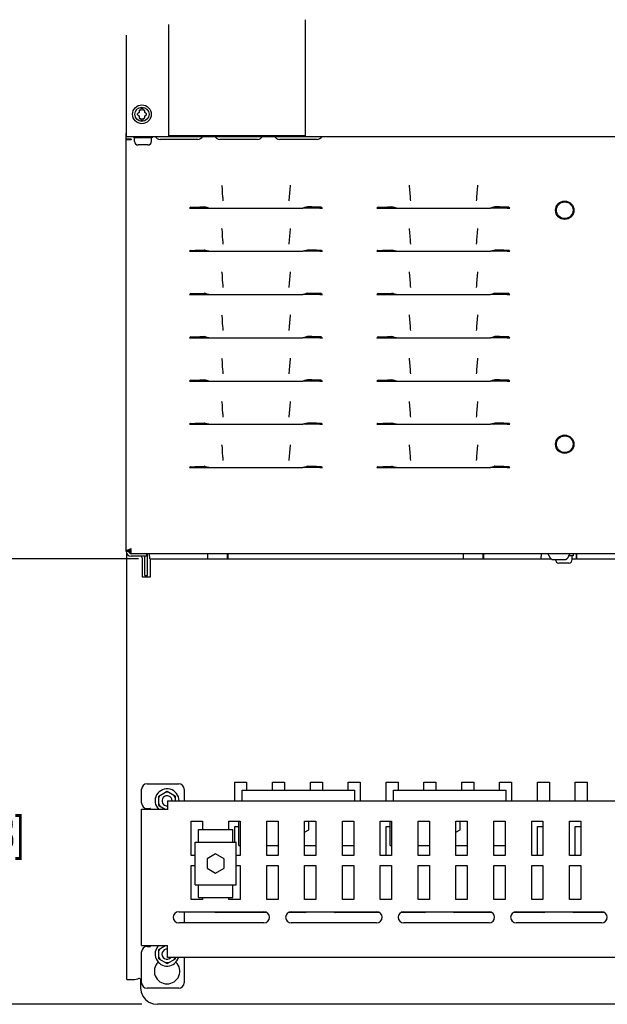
# Paper-space layout 'SUBMITTAL_E3H_2_1' of a CAD drawing. Header units: millimetres. Extents: x 0 to 841, y 0 to 594.
# Tile 3 of 45: x 117 to 177, y 74 to 175. Entities that reach past the tile are written whole.
import ezdxf

# ---------------------------------------------------------------- set-up
doc = ezdxf.new("R2010")
doc.units = ezdxf.units.MM
doc.header["$LTSCALE"] = 46.255
doc.layers.get('0').update_dxf_attribs({"linetype": 'CONTINUOUS'})
for name, color, linetype in [('002___PRT_ALL_AXES', 7, 'CONTINUOUS'), ('02___PRT_ALL_AXES', 7, 'CONTINUOUS'), ('DRAFTS', 7, 'CONTINUOUS'), ('ROUNDS', 7, 'CONTINUOUS')]:
    doc.layers.add(name, color=color, linetype=linetype)
doc.styles.get("Standard").update_dxf_attribs({"font": 'txt', "width": 0.725})
doc.dimstyles.new('DIMSTYLE_1', dxfattribs={"dimtxt": 3.5, "dimasz": 4.8, "dimexe": 3.2, "dimexo": 1.6, "dimgap": 1.75, "dimtad": 0, "dimtih": 1, "dimtoh": 1, "dimdec": 1, "dimzin": 0, "dimdsep": 46, "dimtxsty": 'STANDARD', "dimblk": 'CLOSED', "dimblk1": 'CLOSED', "dimblk2": 'CLOSED', "dimcen": 0.09, "dimadec": 0, "dimazin": 0, "dimtp": 0.4, "dimtm": 0.4, "dimtfac": 1, "dimtdec": 1, "dimtofl": 0, "dimtmove": 0, "dimatfit": 3, "dimldrblk": 'CLOSED', "dimfxl": 1, "dimtolj": 1, "dimtzin": 0, "dimarcsym": 0})

# ---------------------------------------------------------------- blocks, each defined once
blk = doc.blocks.new('_CLOSED')
at = {"color": 0, "linetype": 'BYBLOCK'}
for p, q in [((0, 0), (-1, 0.167)), ((-1, 0.167), (-1, -0.167)), ((-1, -0.167), (0, 0)), ((-1, 0), (0, 0))]:
    blk.add_line(p, q, dxfattribs=at)
blk = doc.blocks.new('*D33')
at = {"color": 2, "linetype": 'CONTINUOUS'}
for p, q in [((116.87, 119.59), (109.87, 119.59)), ((113.07, 119.59), (113.07, 100.2)), ((129.04, 119.59), (116.87, 119.59)), ((113.07, 73.81), (113.07, 87.95)), ((116.87, 73.81), (109.87, 73.81)), ((129.41, 73.81), (116.87, 73.81))]:
    blk.add_line(p, q, dxfattribs=at)
at = {"color": 2, "linetype": 'CONTINUOUS', "xscale": 4.8, "yscale": 4.8, "zscale": 4.8}
for p, rotation in [((113.07, 119.59), 90), ((113.07, 73.81), 270)]:
    blk.add_blockref('_CLOSED', p, dxfattribs=dict(at, rotation=rotation))
at = {"color": 2, "linetype": 'CONTINUOUS', "insert": (113.07, 98.45), "char_height": 3.5, "width": 15.225, "attachment_point": 2, "line_spacing_factor": 0.9}
blk.add_mtext('262\\P[10.3]', dxfattribs=at)

psp = doc.layouts.new('SUBMITTAL_E3H_2_1')

# ---------------------------------------------------------------- linework, layer by layer
at = {"color": 7, "linetype": 'CONTINUOUS'}
for p, q in [((132.17, 163.04), (132.17, 174.5)), ((146.15, 174.99), (146.15, 163.04)), ((129.13, 165.44), (128.94, 165.33)), ((128.94, 165.22), (129.13, 165.11)), ((129.13, 165.66), (129.13, 165.44)), ((129.13, 165.11), (129.13, 164.89)), ((129.31, 165.67), (129.22, 165.71)), ((129.31, 165.84), (129.31, 165.67)), ((129.52, 165.84), (129.31, 165.84)), ((129.52, 165.67), (129.52, 165.84)), ((129.61, 165.71), (129.52, 165.67)), ((129.7, 165.44), (129.7, 165.66)), ((129.89, 165.33), (129.7, 165.44)), ((129.7, 165.11), (129.89, 165.22)), ((129.7, 164.89), (129.7, 165.11)), ((129.22, 164.83), (129.31, 164.88)), ((129.31, 164.88), (129.31, 164.71)), ((129.31, 164.71), (129.52, 164.71)), ((129.52, 164.71), (129.52, 164.88)), ((129.52, 164.88), (129.61, 164.83)), ((127.79, 120.38), (127.79, 163.08)), ((146.15, 163.04), (132.17, 163.04)), ((127.79, 162.75), (128.27, 162.75)), ((128.25, 162.66), (127.79, 162.66)), ((128.19, 162.66), (128.19, 162.75)), ((128.27, 162.66), (128.25, 162.66)), ((128.29, 162.67), (128.27, 162.66)), ((128.31, 162.68), (128.29, 162.67)), ((128.31, 162.7), (128.31, 162.68)), ((130.03, 162.12), (129.01, 162.12)), ((137.59, 157.98), (137.6, 157.93)), ((137.6, 157.93), (137.63, 157.55)), ((144.61, 157.93), (144.58, 157.55)), ((144.61, 157.98), (144.61, 157.93)), ((156.84, 157.98), (156.85, 157.93)), ((156.85, 157.93), (156.88, 157.55)), ((163.86, 157.93), (163.83, 157.55)), ((163.86, 157.98), (163.86, 157.93)), ((137.63, 157.55), (137.66, 157.17)), ((137.66, 157.17), (137.69, 156.79)), ((144.55, 157.17), (144.52, 156.79)), ((144.58, 157.55), (144.55, 157.17)), ((156.88, 157.55), (156.91, 157.17)), ((156.91, 157.17), (156.94, 156.79)), ((163.8, 157.17), (163.77, 156.79)), ((163.83, 157.55), (163.8, 157.17)), ((137.69, 156.79), (137.7, 156.67)), ((137.7, 156.67), (137.71, 156.53)), ((137.71, 156.53), (137.73, 156.37)), ((144.5, 156.53), (144.48, 156.37)), ((144.51, 156.67), (144.5, 156.53)), ((144.52, 156.79), (144.51, 156.67)), ((156.94, 156.79), (156.95, 156.67)), ((156.95, 156.67), (156.96, 156.53)), ((156.96, 156.53), (156.98, 156.37)), ((163.75, 156.53), (163.73, 156.37)), ((163.76, 156.67), (163.75, 156.53)), ((163.77, 156.79), (163.76, 156.67)), ((134.32, 155.67), (134.28, 155.64)), ((134.28, 155.64), (134.55, 155.64)), ((134.35, 155.7), (134.32, 155.67)), ((134.39, 155.73), (134.35, 155.7)), ((134.39, 155.73), (134.89, 155.74)), ((134.55, 155.64), (134.39, 155.73)), ((134.89, 155.74), (135.36, 155.75)), ((135.36, 155.75), (135.81, 155.77)), ((135.95, 155.64), (135.81, 155.77)), ((135.94, 155.73), (135.81, 155.77)), ((136.1, 155.69), (135.94, 155.73)), ((136.28, 155.64), (136.1, 155.69)), ((136.28, 155.64), (145.93, 155.64)), ((146.11, 155.69), (145.93, 155.64)), ((146.27, 155.73), (146.11, 155.69)), ((146.26, 155.64), (146.4, 155.77)), ((146.4, 155.77), (146.27, 155.73)), ((146.85, 155.75), (146.4, 155.77)), ((147.32, 155.74), (146.85, 155.75)), ((147.82, 155.73), (147.32, 155.74)), ((147.66, 155.64), (147.82, 155.73)), ((147.66, 155.64), (147.93, 155.64)), ((147.86, 155.7), (147.82, 155.73)), ((147.89, 155.67), (147.86, 155.7)), ((147.93, 155.64), (147.89, 155.67)), ((153.57, 155.67), (153.53, 155.64)), ((153.53, 155.64), (153.8, 155.64)), ((153.6, 155.7), (153.57, 155.67)), ((153.64, 155.73), (153.6, 155.7)), ((153.64, 155.73), (154.14, 155.74)), ((153.8, 155.64), (153.64, 155.73)), ((154.14, 155.74), (154.61, 155.75)), ((154.61, 155.75), (155.06, 155.77)), ((155.2, 155.64), (155.06, 155.77)), ((155.19, 155.73), (155.06, 155.77)), ((155.35, 155.69), (155.19, 155.73)), ((155.53, 155.64), (155.35, 155.69)), ((155.53, 155.64), (165.18, 155.64)), ((165.36, 155.69), (165.18, 155.64)), ((165.52, 155.73), (165.36, 155.69)), ((165.51, 155.64), (165.65, 155.77)), ((165.65, 155.77), (165.52, 155.73)), ((166.1, 155.75), (165.65, 155.77)), ((166.57, 155.74), (166.1, 155.75)), ((167.07, 155.73), (166.57, 155.74)), ((166.91, 155.64), (167.07, 155.73)), ((166.91, 155.64), (167.18, 155.64)), ((167.11, 155.7), (167.07, 155.73)), ((167.14, 155.67), (167.11, 155.7)), ((167.18, 155.64), (167.14, 155.67)), ((137.59, 153.54), (137.6, 153.49)), ((137.6, 153.49), (137.63, 153.1)), ((137.63, 153.1), (137.66, 152.73)), ((144.58, 153.1), (144.55, 152.73)), ((144.61, 153.49), (144.58, 153.1)), ((144.61, 153.54), (144.61, 153.49)), ((156.84, 153.54), (156.85, 153.49)), ((156.85, 153.49), (156.88, 153.1)), ((156.88, 153.1), (156.91, 152.73)), ((163.83, 153.1), (163.8, 152.73)), ((163.86, 153.49), (163.83, 153.1)), ((163.86, 153.54), (163.86, 153.49)), ((137.66, 152.73), (137.69, 152.35)), ((137.69, 152.35), (137.7, 152.23)), ((137.7, 152.23), (137.71, 152.08)), ((137.71, 152.08), (137.73, 151.93)), ((144.5, 152.08), (144.48, 151.93)), ((144.51, 152.23), (144.5, 152.08)), ((144.52, 152.35), (144.51, 152.23)), ((144.55, 152.73), (144.52, 152.35)), ((156.91, 152.73), (156.94, 152.35)), ((156.94, 152.35), (156.95, 152.23)), ((156.95, 152.23), (156.96, 152.08)), ((156.96, 152.08), (156.98, 151.93)), ((163.75, 152.08), (163.73, 151.93)), ((163.76, 152.23), (163.75, 152.08)), ((163.77, 152.35), (163.76, 152.23)), ((163.8, 152.73), (163.77, 152.35)), ((134.32, 151.23), (134.28, 151.2)), ((134.28, 151.2), (134.55, 151.2)), ((134.35, 151.26), (134.32, 151.23)), ((134.39, 151.29), (134.35, 151.26)), ((134.39, 151.29), (134.89, 151.3)), ((134.55, 151.2), (134.39, 151.29)), ((134.89, 151.3), (135.36, 151.31)), ((135.36, 151.31), (135.81, 151.32)), ((135.95, 151.2), (135.81, 151.32)), ((135.94, 151.29), (135.81, 151.32)), ((136.1, 151.24), (135.94, 151.29)), ((136.28, 151.2), (136.1, 151.24)), ((136.28, 151.2), (145.93, 151.2)), ((146.11, 151.24), (145.93, 151.2)), ((146.27, 151.29), (146.11, 151.24)), ((146.26, 151.2), (146.4, 151.32)), ((146.4, 151.32), (146.27, 151.29)), ((146.85, 151.31), (146.4, 151.32)), ((147.32, 151.3), (146.85, 151.31)), ((147.82, 151.29), (147.32, 151.3)), ((147.66, 151.2), (147.82, 151.29)), ((147.66, 151.2), (147.93, 151.2)), ((147.86, 151.26), (147.82, 151.29)), ((147.89, 151.23), (147.86, 151.26)), ((147.93, 151.2), (147.89, 151.23)), ((153.57, 151.23), (153.53, 151.2)), ((153.53, 151.2), (153.8, 151.2)), ((153.6, 151.26), (153.57, 151.23)), ((153.64, 151.29), (153.6, 151.26)), ((153.64, 151.29), (154.14, 151.3)), ((153.8, 151.2), (153.64, 151.29)), ((154.14, 151.3), (154.61, 151.31)), ((154.61, 151.31), (155.06, 151.32)), ((155.2, 151.2), (155.06, 151.32)), ((155.19, 151.29), (155.06, 151.32)), ((155.35, 151.24), (155.19, 151.29)), ((155.53, 151.2), (155.35, 151.24)), ((155.53, 151.2), (165.18, 151.2)), ((165.36, 151.24), (165.18, 151.2)), ((165.52, 151.29), (165.36, 151.24)), ((165.51, 151.2), (165.65, 151.32)), ((165.65, 151.32), (165.52, 151.29)), ((166.1, 151.31), (165.65, 151.32)), ((166.57, 151.3), (166.1, 151.31)), ((167.07, 151.29), (166.57, 151.3)), ((166.91, 151.2), (167.07, 151.29)), ((166.91, 151.2), (167.18, 151.2)), ((167.11, 151.26), (167.07, 151.29)), ((167.14, 151.23), (167.11, 151.26)), ((167.18, 151.2), (167.14, 151.23)), ((137.59, 149.09), (137.6, 149.04)), ((137.6, 149.04), (137.63, 148.66)), ((144.61, 149.04), (144.58, 148.66)), ((144.61, 149.09), (144.61, 149.04)), ((156.84, 149.09), (156.85, 149.04)), ((156.85, 149.04), (156.88, 148.66)), ((163.86, 149.04), (163.83, 148.66)), ((163.86, 149.09), (163.86, 149.04)), ((137.63, 148.66), (137.66, 148.28)), ((137.66, 148.28), (137.69, 147.9)), ((137.69, 147.9), (137.7, 147.78)), ((137.7, 147.78), (137.71, 147.64)), ((144.51, 147.78), (144.5, 147.64)), ((144.52, 147.9), (144.51, 147.78)), ((144.55, 148.28), (144.52, 147.9)), ((144.58, 148.66), (144.55, 148.28)), ((156.88, 148.66), (156.91, 148.28)), ((156.91, 148.28), (156.94, 147.9)), ((156.94, 147.9), (156.95, 147.78)), ((156.95, 147.78), (156.96, 147.64)), ((163.76, 147.78), (163.75, 147.64)), ((163.77, 147.9), (163.76, 147.78)), ((163.8, 148.28), (163.77, 147.9)), ((163.83, 148.66), (163.8, 148.28)), ((134.32, 146.78), (134.28, 146.75)), ((134.28, 146.75), (134.55, 146.75)), ((134.35, 146.81), (134.32, 146.78)), ((134.39, 146.84), (134.35, 146.81)), ((134.39, 146.84), (134.89, 146.85)), ((134.55, 146.75), (134.39, 146.84)), ((134.89, 146.85), (135.36, 146.86)), ((135.36, 146.86), (135.81, 146.88)), ((135.95, 146.75), (135.81, 146.88)), ((135.94, 146.84), (135.81, 146.88)), ((136.1, 146.8), (135.94, 146.84)), ((136.28, 146.75), (136.1, 146.8)), ((136.28, 146.75), (145.93, 146.75)), ((137.71, 147.64), (137.73, 147.48)), ((144.5, 147.64), (144.48, 147.48)), ((146.11, 146.8), (145.93, 146.75)), ((146.27, 146.84), (146.11, 146.8)), ((146.26, 146.75), (146.4, 146.88)), ((146.4, 146.88), (146.27, 146.84)), ((146.85, 146.86), (146.4, 146.88)), ((147.32, 146.85), (146.85, 146.86)), ((147.82, 146.84), (147.32, 146.85)), ((147.66, 146.75), (147.82, 146.84)), ((147.66, 146.75), (147.93, 146.75)), ((147.86, 146.81), (147.82, 146.84)), ((147.89, 146.78), (147.86, 146.81)), ((147.93, 146.75), (147.89, 146.78)), ((153.57, 146.78), (153.53, 146.75)), ((153.53, 146.75), (153.8, 146.75)), ((153.6, 146.81), (153.57, 146.78)), ((153.64, 146.84), (153.6, 146.81)), ((153.64, 146.84), (154.14, 146.85)), ((153.8, 146.75), (153.64, 146.84)), ((154.14, 146.85), (154.61, 146.86)), ((154.61, 146.86), (155.06, 146.88)), ((155.2, 146.75), (155.06, 146.88)), ((155.19, 146.84), (155.06, 146.88)), ((155.35, 146.8), (155.19, 146.84)), ((155.53, 146.75), (155.35, 146.8)), ((155.53, 146.75), (165.18, 146.75)), ((156.96, 147.64), (156.98, 147.48)), ((163.75, 147.64), (163.73, 147.48)), ((165.36, 146.8), (165.18, 146.75)), ((165.52, 146.84), (165.36, 146.8)), ((165.51, 146.75), (165.65, 146.88)), ((165.65, 146.88), (165.52, 146.84)), ((166.1, 146.86), (165.65, 146.88)), ((166.57, 146.85), (166.1, 146.86)), ((167.07, 146.84), (166.57, 146.85)), ((166.91, 146.75), (167.07, 146.84)), ((166.91, 146.75), (167.18, 146.75)), ((167.11, 146.81), (167.07, 146.84)), ((167.14, 146.78), (167.11, 146.81)), ((167.18, 146.75), (167.14, 146.78)), ((137.59, 144.65), (137.6, 144.6)), ((137.6, 144.6), (137.63, 144.21)), ((137.63, 144.21), (137.66, 143.84)), ((137.66, 143.84), (137.69, 143.46)), ((144.55, 143.84), (144.52, 143.46)), ((144.58, 144.21), (144.55, 143.84)), ((144.61, 144.6), (144.58, 144.21)), ((144.61, 144.65), (144.61, 144.6)), ((156.84, 144.65), (156.85, 144.6)), ((156.85, 144.6), (156.88, 144.21)), ((156.88, 144.21), (156.91, 143.84)), ((156.91, 143.84), (156.94, 143.46)), ((163.8, 143.84), (163.77, 143.46)), ((163.83, 144.21), (163.8, 143.84)), ((163.86, 144.6), (163.83, 144.21)), ((163.86, 144.65), (163.86, 144.6)), ((137.69, 143.46), (137.7, 143.34)), ((137.7, 143.34), (137.71, 143.19)), ((137.71, 143.19), (137.73, 143.04)), ((144.5, 143.19), (144.48, 143.04)), ((144.51, 143.34), (144.5, 143.19)), ((144.52, 143.46), (144.51, 143.34)), ((156.94, 143.46), (156.95, 143.34)), ((156.95, 143.34), (156.96, 143.19)), ((156.96, 143.19), (156.98, 143.04)), ((163.75, 143.19), (163.73, 143.04)), ((163.76, 143.34), (163.75, 143.19)), ((163.77, 143.46), (163.76, 143.34)), ((134.32, 142.34), (134.28, 142.31)), ((134.28, 142.31), (134.55, 142.31)), ((134.35, 142.37), (134.32, 142.34)), ((134.39, 142.4), (134.35, 142.37)), ((134.39, 142.4), (134.89, 142.41)), ((134.55, 142.31), (134.39, 142.4)), ((134.89, 142.41), (135.36, 142.42)), ((135.36, 142.42), (135.81, 142.43)), ((135.95, 142.31), (135.81, 142.43)), ((135.94, 142.4), (135.81, 142.43)), ((136.1, 142.35), (135.94, 142.4)), ((136.28, 142.31), (136.1, 142.35)), ((136.28, 142.31), (145.93, 142.31)), ((146.11, 142.35), (145.93, 142.31)), ((146.27, 142.4), (146.11, 142.35)), ((146.26, 142.31), (146.4, 142.43)), ((146.4, 142.43), (146.27, 142.4)), ((146.85, 142.42), (146.4, 142.43)), ((147.32, 142.41), (146.85, 142.42)), ((147.82, 142.4), (147.32, 142.41)), ((147.66, 142.31), (147.82, 142.4)), ((147.66, 142.31), (147.93, 142.31)), ((147.86, 142.37), (147.82, 142.4)), ((147.89, 142.34), (147.86, 142.37)), ((147.93, 142.31), (147.89, 142.34)), ((153.57, 142.34), (153.53, 142.31)), ((153.53, 142.31), (153.8, 142.31)), ((153.6, 142.37), (153.57, 142.34)), ((153.64, 142.4), (153.6, 142.37)), ((153.64, 142.4), (154.14, 142.41)), ((153.8, 142.31), (153.64, 142.4)), ((154.14, 142.41), (154.61, 142.42)), ((154.61, 142.42), (155.06, 142.43)), ((155.2, 142.31), (155.06, 142.43)), ((155.19, 142.4), (155.06, 142.43)), ((155.35, 142.35), (155.19, 142.4)), ((155.53, 142.31), (155.35, 142.35)), ((155.53, 142.31), (165.18, 142.31)), ((165.36, 142.35), (165.18, 142.31)), ((165.52, 142.4), (165.36, 142.35)), ((165.51, 142.31), (165.65, 142.43)), ((165.65, 142.43), (165.52, 142.4)), ((166.1, 142.42), (165.65, 142.43)), ((166.57, 142.41), (166.1, 142.42)), ((167.07, 142.4), (166.57, 142.41)), ((166.91, 142.31), (167.07, 142.4)), ((166.91, 142.31), (167.18, 142.31)), ((167.11, 142.37), (167.07, 142.4)), ((167.14, 142.34), (167.11, 142.37)), ((167.18, 142.31), (167.14, 142.34)), ((137.59, 140.2), (137.6, 140.15)), ((137.6, 140.15), (137.63, 139.77)), ((137.63, 139.77), (137.66, 139.39)), ((144.58, 139.77), (144.55, 139.39)), ((144.61, 140.15), (144.58, 139.77)), ((144.61, 140.2), (144.61, 140.15)), ((156.84, 140.2), (156.85, 140.15)), ((156.85, 140.15), (156.88, 139.77)), ((156.88, 139.77), (156.91, 139.39)), ((163.83, 139.77), (163.8, 139.39)), ((163.86, 140.15), (163.83, 139.77)), ((163.86, 140.2), (163.86, 140.15)), ((137.66, 139.39), (137.69, 139.01)), ((137.69, 139.01), (137.7, 138.89)), ((137.7, 138.89), (137.71, 138.75)), ((137.71, 138.75), (137.73, 138.59)), ((144.5, 138.75), (144.48, 138.59)), ((144.51, 138.89), (144.5, 138.75)), ((144.52, 139.01), (144.51, 138.89)), ((144.55, 139.39), (144.52, 139.01)), ((156.91, 139.39), (156.94, 139.01)), ((156.94, 139.01), (156.95, 138.89)), ((156.95, 138.89), (156.96, 138.75)), ((156.96, 138.75), (156.98, 138.59)), ((163.75, 138.75), (163.73, 138.59)), ((163.76, 138.89), (163.75, 138.75)), ((163.77, 139.01), (163.76, 138.89)), ((163.8, 139.39), (163.77, 139.01)), ((134.32, 137.89), (134.28, 137.86)), ((134.28, 137.86), (134.55, 137.86)), ((134.35, 137.92), (134.32, 137.89)), ((134.39, 137.95), (134.35, 137.92)), ((134.39, 137.95), (134.89, 137.96)), ((134.55, 137.86), (134.39, 137.95)), ((134.89, 137.96), (135.36, 137.97)), ((135.36, 137.97), (135.81, 137.99)), ((135.95, 137.86), (135.81, 137.99)), ((135.94, 137.95), (135.81, 137.99)), ((136.1, 137.91), (135.94, 137.95)), ((136.28, 137.86), (136.1, 137.91)), ((136.28, 137.86), (145.93, 137.86)), ((146.11, 137.91), (145.93, 137.86)), ((146.27, 137.95), (146.11, 137.91)), ((146.26, 137.86), (146.4, 137.99)), ((146.4, 137.99), (146.27, 137.95)), ((146.85, 137.97), (146.4, 137.99)), ((147.32, 137.96), (146.85, 137.97)), ((147.82, 137.95), (147.32, 137.96)), ((147.66, 137.86), (147.82, 137.95)), ((147.66, 137.86), (147.93, 137.86)), ((147.86, 137.92), (147.82, 137.95)), ((147.89, 137.89), (147.86, 137.92)), ((147.93, 137.86), (147.89, 137.89)), ((153.57, 137.89), (153.53, 137.86)), ((153.53, 137.86), (153.8, 137.86)), ((153.6, 137.92), (153.57, 137.89)), ((153.64, 137.95), (153.6, 137.92)), ((153.64, 137.95), (154.14, 137.96)), ((153.8, 137.86), (153.64, 137.95)), ((154.14, 137.96), (154.61, 137.97)), ((154.61, 137.97), (155.06, 137.99)), ((155.2, 137.86), (155.06, 137.99)), ((155.19, 137.95), (155.06, 137.99)), ((155.35, 137.91), (155.19, 137.95)), ((155.53, 137.86), (155.35, 137.91)), ((155.53, 137.86), (165.18, 137.86)), ((165.36, 137.91), (165.18, 137.86)), ((165.52, 137.95), (165.36, 137.91)), ((165.51, 137.86), (165.65, 137.99)), ((165.65, 137.99), (165.52, 137.95)), ((166.1, 137.97), (165.65, 137.99)), ((166.57, 137.96), (166.1, 137.97)), ((167.07, 137.95), (166.57, 137.96)), ((166.91, 137.86), (167.07, 137.95)), ((166.91, 137.86), (167.18, 137.86)), ((167.11, 137.92), (167.07, 137.95)), ((167.14, 137.89), (167.11, 137.92)), ((167.18, 137.86), (167.14, 137.89)), ((137.59, 135.76), (137.6, 135.71)), ((137.6, 135.71), (137.63, 135.32)), ((144.61, 135.71), (144.58, 135.32)), ((144.61, 135.76), (144.61, 135.71)), ((156.84, 135.76), (156.85, 135.71)), ((156.85, 135.71), (156.88, 135.32)), ((163.86, 135.71), (163.83, 135.32)), ((163.86, 135.76), (163.86, 135.71)), ((137.63, 135.32), (137.66, 134.95)), ((137.66, 134.95), (137.69, 134.57)), ((137.69, 134.57), (137.7, 134.45)), ((144.52, 134.57), (144.51, 134.45)), ((144.55, 134.95), (144.52, 134.57)), ((144.58, 135.32), (144.55, 134.95)), ((156.88, 135.32), (156.91, 134.95)), ((156.91, 134.95), (156.94, 134.57)), ((156.94, 134.57), (156.95, 134.45)), ((163.77, 134.57), (163.76, 134.45)), ((163.8, 134.95), (163.77, 134.57)), ((163.83, 135.32), (163.8, 134.95)), ((137.7, 134.45), (137.71, 134.3)), ((137.71, 134.3), (137.73, 134.15)), ((144.5, 134.3), (144.48, 134.15)), ((144.51, 134.45), (144.5, 134.3)), ((156.95, 134.45), (156.96, 134.3)), ((156.96, 134.3), (156.98, 134.15)), ((163.75, 134.3), (163.73, 134.15)), ((163.76, 134.45), (163.75, 134.3)), ((134.32, 133.45), (134.28, 133.42)), ((134.28, 133.42), (134.55, 133.42)), ((134.35, 133.48), (134.32, 133.45)), ((134.39, 133.51), (134.35, 133.48)), ((134.39, 133.51), (134.89, 133.52)), ((134.55, 133.42), (134.39, 133.51)), ((134.89, 133.52), (135.36, 133.53)), ((135.36, 133.53), (135.81, 133.54)), ((135.95, 133.42), (135.81, 133.54)), ((135.94, 133.51), (135.81, 133.54)), ((136.1, 133.46), (135.94, 133.51)), ((136.28, 133.42), (136.1, 133.46)), ((136.28, 133.42), (145.93, 133.42)), ((146.11, 133.46), (145.93, 133.42)), ((146.27, 133.51), (146.11, 133.46)), ((146.26, 133.42), (146.4, 133.54)), ((146.4, 133.54), (146.27, 133.51)), ((146.85, 133.53), (146.4, 133.54)), ((147.32, 133.52), (146.85, 133.53)), ((147.82, 133.51), (147.32, 133.52)), ((147.66, 133.42), (147.82, 133.51)), ((147.66, 133.42), (147.93, 133.42)), ((147.86, 133.48), (147.82, 133.51)), ((147.89, 133.45), (147.86, 133.48)), ((147.93, 133.42), (147.89, 133.45)), ((153.57, 133.45), (153.53, 133.42)), ((153.53, 133.42), (153.8, 133.42)), ((153.6, 133.48), (153.57, 133.45)), ((153.64, 133.51), (153.6, 133.48)), ((153.64, 133.51), (154.14, 133.52)), ((153.8, 133.42), (153.64, 133.51)), ((154.14, 133.52), (154.61, 133.53)), ((154.61, 133.53), (155.06, 133.54)), ((155.2, 133.42), (155.06, 133.54)), ((155.19, 133.51), (155.06, 133.54)), ((155.35, 133.46), (155.19, 133.51)), ((155.53, 133.42), (155.35, 133.46)), ((155.53, 133.42), (165.18, 133.42)), ((165.36, 133.46), (165.18, 133.42)), ((165.52, 133.51), (165.36, 133.46)), ((165.51, 133.42), (165.65, 133.54)), ((165.65, 133.54), (165.52, 133.51)), ((166.1, 133.53), (165.65, 133.54)), ((166.57, 133.52), (166.1, 133.53)), ((167.07, 133.51), (166.57, 133.52)), ((166.91, 133.42), (167.07, 133.51)), ((166.91, 133.42), (167.18, 133.42)), ((167.11, 133.48), (167.07, 133.51)), ((167.14, 133.45), (167.11, 133.48)), ((167.18, 133.42), (167.14, 133.45)), ((137.59, 131.31), (137.6, 131.26)), ((137.6, 131.26), (137.63, 130.88)), ((137.63, 130.88), (137.66, 130.5)), ((144.58, 130.88), (144.55, 130.5)), ((144.61, 131.26), (144.58, 130.88)), ((144.61, 131.31), (144.61, 131.26)), ((156.84, 131.31), (156.85, 131.26)), ((156.85, 131.26), (156.88, 130.88)), ((156.88, 130.88), (156.91, 130.5)), ((163.83, 130.88), (163.8, 130.5)), ((163.86, 131.26), (163.83, 130.88)), ((163.86, 131.31), (163.86, 131.26)), ((137.66, 130.5), (137.69, 130.12)), ((137.69, 130.12), (137.7, 130)), ((137.7, 130), (137.71, 129.86)), ((137.71, 129.86), (137.73, 129.7)), ((144.5, 129.86), (144.48, 129.7)), ((144.51, 130), (144.5, 129.86)), ((144.52, 130.12), (144.51, 130)), ((144.55, 130.5), (144.52, 130.12)), ((156.91, 130.5), (156.94, 130.12)), ((156.94, 130.12), (156.95, 130)), ((156.95, 130), (156.96, 129.86)), ((156.96, 129.86), (156.98, 129.7)), ((163.75, 129.86), (163.73, 129.7)), ((163.76, 130), (163.75, 129.86)), ((163.77, 130.12), (163.76, 130)), ((163.8, 130.5), (163.77, 130.12)), ((134.32, 129), (134.28, 128.97)), ((134.28, 128.97), (134.55, 128.97)), ((134.35, 129.03), (134.32, 129)), ((134.39, 129.06), (134.35, 129.03)), ((134.39, 129.06), (134.89, 129.07)), ((134.55, 128.97), (134.39, 129.06)), ((134.89, 129.07), (135.36, 129.08)), ((135.36, 129.08), (135.81, 129.1)), ((135.95, 128.97), (135.81, 129.1)), ((135.94, 129.06), (135.81, 129.1)), ((136.1, 129.02), (135.94, 129.06)), ((136.28, 128.97), (136.1, 129.02)), ((136.28, 128.97), (145.93, 128.97)), ((146.11, 129.02), (145.93, 128.97)), ((146.27, 129.06), (146.11, 129.02)), ((146.26, 128.97), (146.4, 129.1)), ((146.4, 129.1), (146.27, 129.06)), ((146.85, 129.08), (146.4, 129.1)), ((147.32, 129.07), (146.85, 129.08)), ((147.82, 129.06), (147.32, 129.07)), ((147.66, 128.97), (147.82, 129.06)), ((147.66, 128.97), (147.93, 128.97)), ((147.86, 129.03), (147.82, 129.06)), ((147.89, 129), (147.86, 129.03)), ((147.93, 128.97), (147.89, 129)), ((153.57, 129), (153.53, 128.97)), ((153.53, 128.97), (153.8, 128.97)), ((153.6, 129.03), (153.57, 129)), ((153.64, 129.06), (153.6, 129.03)), ((153.64, 129.06), (154.14, 129.07)), ((153.8, 128.97), (153.64, 129.06)), ((154.14, 129.07), (154.61, 129.08)), ((154.61, 129.08), (155.06, 129.1)), ((155.2, 128.97), (155.06, 129.1)), ((155.19, 129.06), (155.06, 129.1)), ((155.35, 129.02), (155.19, 129.06)), ((155.53, 128.97), (155.35, 129.02)), ((155.53, 128.97), (165.18, 128.97)), ((165.36, 129.02), (165.18, 128.97)), ((165.52, 129.06), (165.36, 129.02)), ((165.51, 128.97), (165.65, 129.1)), ((165.65, 129.1), (165.52, 129.06)), ((166.1, 129.08), (165.65, 129.1)), ((166.57, 129.07), (166.1, 129.08)), ((167.07, 129.06), (166.57, 129.07)), ((166.91, 128.97), (167.07, 129.06)), ((166.91, 128.97), (167.18, 128.97)), ((167.11, 129.03), (167.07, 129.06)), ((167.14, 129), (167.11, 129.03)), ((167.18, 128.97), (167.14, 129)), ((127.79, 120.38), (127.86, 120.47)), ((127.86, 120.47), (128.05, 120.55)), ((128.05, 120.55), (128.31, 120.64)), ((128.08, 120.45), (128.31, 120.45)), ((128.31, 120.12), (128.31, 120.64)), ((127.79, 120.38), (128.05, 120.38)), ((127.86, 76.35), (127.86, 120.1)), ((216.13, 120.12), (128.31, 120.12)), ((129.71, 117.89), (129.71, 119.85)), ((129.99, 119.88), (129.89, 119.88)), ((171.46, 119.57), (169.08, 119.57)), ((171.2, 119.89), (171.2, 119.92)), ((172.73, 119.5), (171.71, 119.5)), ((173.24, 119.89), (173.24, 119.92)), ((173.98, 119.57), (173.58, 119.57)), ((173.23, 119.16), (172.22, 119.16)), ((130.25, 117.69), (129.46, 117.69)), ((129.71, 117.89), (129.99, 117.89)), ((138.93, 94.72), (138.93, 96.65)), ((138.93, 96.65), (140.16, 96.65)), ((140.16, 96.65), (140.16, 95.81)), ((142.82, 95.81), (142.82, 96.65)), ((142.82, 96.65), (144.04, 96.65)), ((144.04, 96.65), (144.04, 95.81)), ((146.7, 95.81), (146.7, 96.65)), ((146.7, 96.65), (147.93, 96.65)), ((147.93, 96.65), (147.93, 95.81)), ((150.59, 95.81), (150.59, 96.65)), ((150.59, 96.65), (151.81, 96.65)), ((151.81, 96.65), (151.81, 94.72)), ((154.47, 94.72), (154.47, 96.65)), ((154.47, 96.65), (155.7, 96.65)), ((155.7, 96.65), (155.7, 95.81)), ((158.36, 95.81), (158.36, 96.65)), ((158.36, 96.65), (159.58, 96.65)), ((159.58, 96.65), (159.58, 95.81)), ((162.24, 95.81), (162.24, 96.65)), ((162.24, 96.65), (163.47, 96.65)), ((163.47, 96.65), (163.47, 95.81)), ((166.13, 95.81), (166.13, 96.65)), ((166.13, 96.65), (167.35, 96.65)), ((167.35, 96.65), (167.35, 94.72)), ((170.01, 94.72), (170.01, 96.65)), ((170.01, 96.65), (171.24, 96.65)), ((171.24, 96.65), (171.24, 94.72)), ((173.9, 94.72), (173.9, 96.65)), ((173.9, 96.65), (175.12, 96.65)), ((175.12, 96.65), (175.12, 94.72)), ((131.14, 95.21), (131.99, 95.7)), ((131.14, 95.04), (131.29, 95.3)), ((131.14, 94.23), (131.14, 95.21)), ((132.14, 95.62), (131.84, 95.62)), ((131.99, 95.7), (132.84, 95.21)), ((132.84, 95.04), (132.68, 95.3)), ((132.84, 94.72), (132.84, 95.21)), ((139.69, 94.72), (139.69, 95.81)), ((139.69, 95.81), (151.27, 95.81)), ((151.27, 94.72), (151.27, 95.81)), ((155.23, 94.72), (155.23, 95.81)), ((155.23, 95.81), (166.81, 95.81)), ((166.81, 94.72), (166.81, 95.81)), ((131.14, 94.41), (131.29, 94.15)), ((131.14, 94.23), (131.81, 93.85)), ((130.28, 93.86), (130.27, 93.86)), ((130.27, 93.86), (130.27, 93.85)), ((130.29, 93.88), (130.28, 93.86)), ((130.29, 93.89), (130.29, 93.88)), ((138.93, 90.47), (138.93, 92.1)), ((138.93, 92.1), (139.35, 92.1)), ((139.35, 90.12), (139.35, 92.62)), ((146.53, 91.73), (146.53, 92.62)), ((154.47, 89.12), (154.47, 92.1)), ((154.47, 92.1), (154.89, 92.1)), ((154.89, 90.12), (154.89, 92.62)), ((162.07, 91.73), (162.07, 92.62)), ((170.01, 89.12), (170.01, 92.1)), ((170.01, 92.1), (170.57, 92.1)), ((173.9, 89.12), (173.9, 92.1)), ((173.9, 92.1), (174.46, 92.1)), ((135.21, 90.47), (135.21, 91.78)), ((135.21, 91.78), (138.74, 91.78)), ((138.74, 90.47), (138.74, 91.78)), ((146.11, 91.49), (146.53, 91.73)), ((161.65, 91.49), (162.07, 91.73)), ((134.87, 86.1), (134.87, 90.47)), ((134.87, 90.47), (139.07, 90.47)), ((139.07, 86.1), (139.07, 90.47)), ((139.35, 90.12), (139.49, 90.12)), ((142.22, 90.12), (143.38, 90.12)), ((146.11, 90.12), (147.26, 90.12)), ((149.99, 90.12), (151.15, 90.12)), ((154.89, 90.12), (155.03, 90.12)), ((157.76, 90.12), (158.92, 90.12)), ((161.65, 90.12), (162.8, 90.12)), ((165.53, 90.12), (166.69, 90.12)), ((136.97, 89.27), (136.11, 88.77)), ((137.84, 88.77), (136.97, 89.27)), ((136.11, 88.77), (136.11, 87.79)), ((137.84, 87.79), (137.84, 88.77)), ((136.11, 87.79), (136.97, 87.29)), ((136.97, 87.29), (137.84, 87.79)), ((134.87, 86.1), (139.07, 86.1)), ((135.21, 84.78), (135.21, 86.1)), ((138.74, 84.78), (138.74, 86.1)), ((135.21, 84.78), (138.74, 84.78)), ((142.22, 83.26), (137.04, 83.26)), ((146.14, 83.26), (144.47, 83.26)), ((153.77, 83.26), (149.29, 83.26)), ((158.39, 83.26), (156.02, 83.26)), ((165.32, 83.26), (161.54, 83.26)), ((170.64, 83.26), (167.57, 83.26)), ((176.87, 83.26), (173.79, 83.26)), ((130.27, 79.84), (130.27, 79.85)), ((130.28, 79.83), (130.27, 79.84)), ((130.29, 79.82), (130.28, 79.83)), ((130.29, 79.8), (130.29, 79.82)), ((131.14, 79.46), (131.81, 79.85)), ((131.14, 79.29), (131.29, 79.55)), ((131.14, 78.48), (131.14, 79.46)), ((131.14, 78.66), (131.29, 78.4)), ((131.14, 78.48), (131.99, 77.99)), ((132.14, 78.08), (131.84, 78.08)), ((131.99, 77.99), (132.84, 78.48)), ((132.82, 78.62), (132.68, 78.4)), ((132.84, 78.48), (132.84, 78.62)), ((129.17, 76.49), (129.2, 76.47)), ((129.2, 76.47), (129.23, 76.45)), ((129.23, 76.45), (129.25, 76.4)), ((129.25, 76.4), (129.26, 76.35)), ((129.26, 76.35), (129.26, 76.21))]:
    psp.add_line(p, q, dxfattribs=at)
at = {"color": 3, "linetype": 'CONTINUOUS'}
for p, q in [((127.84, 163), (127.84, 173.4)), ((127.84, 163), (216.6, 163)), ((128.05, 162.66), (128.05, 162.75)), ((134.55, 155.64), (136.28, 155.64)), ((147.66, 155.64), (145.93, 155.64)), ((153.8, 155.64), (155.53, 155.64)), ((166.91, 155.64), (165.18, 155.64)), ((134.55, 151.2), (136.28, 151.2)), ((147.66, 151.2), (145.93, 151.2)), ((153.8, 151.2), (155.53, 151.2)), ((166.91, 151.2), (165.18, 151.2)), ((134.55, 146.75), (136.28, 146.75)), ((147.66, 146.75), (145.93, 146.75)), ((153.8, 146.75), (155.53, 146.75)), ((166.91, 146.75), (165.18, 146.75)), ((134.55, 142.31), (136.28, 142.31)), ((147.66, 142.31), (145.93, 142.31)), ((153.8, 142.31), (155.53, 142.31)), ((166.91, 142.31), (165.18, 142.31)), ((134.55, 137.86), (136.28, 137.86)), ((147.66, 137.86), (145.93, 137.86)), ((153.8, 137.86), (155.53, 137.86)), ((166.91, 137.86), (165.18, 137.86)), ((134.55, 133.42), (136.28, 133.42)), ((147.66, 133.42), (145.93, 133.42)), ((153.8, 133.42), (155.53, 133.42)), ((166.91, 133.42), (165.18, 133.42)), ((134.55, 128.97), (136.28, 128.97)), ((147.66, 128.97), (145.93, 128.97)), ((153.8, 128.97), (155.53, 128.97)), ((166.91, 128.97), (165.18, 128.97)), ((128.05, 120.38), (128.08, 120.47)), ((128.08, 120.47), (128.18, 120.55)), ((128.18, 120.55), (128.31, 120.64)), ((128.19, 120.45), (128.19, 120.56)), ((129.99, 117.89), (129.99, 120.12)), ((132.04, 94.72), (132.04, 93.81)), ((132.04, 94.72), (212.4, 94.72)), ((129.38, 79.85), (129.38, 93.85)), ((129.38, 93.85), (132.04, 93.85)), ((130.26, 93.85), (130.24, 93.85)), ((130.27, 93.86), (130.26, 93.85)), ((130.28, 93.87), (130.27, 93.86)), ((130.29, 93.88), (130.28, 93.87)), ((130.29, 93.89), (130.29, 93.88)), ((134.45, 89.12), (134.45, 92.62)), ((134.45, 92.62), (135.61, 92.62)), ((135.61, 92.62), (135.61, 91.78)), ((138.34, 91.78), (138.34, 92.62)), ((138.34, 92.62), (139.49, 92.62)), ((139.49, 92.62), (139.49, 89.12)), ((142.22, 89.12), (142.22, 92.62)), ((142.22, 92.62), (143.38, 92.62)), ((143.38, 92.62), (143.38, 89.12)), ((146.11, 89.12), (146.11, 92.62)), ((146.11, 92.62), (147.26, 92.62)), ((147.26, 92.62), (147.26, 89.12)), ((149.99, 89.12), (149.99, 92.62)), ((149.99, 92.62), (151.15, 92.62)), ((151.15, 92.62), (151.15, 89.12)), ((153.88, 89.12), (153.88, 92.62)), ((153.88, 92.62), (155.03, 92.62)), ((155.03, 92.62), (155.03, 89.12)), ((157.76, 89.12), (157.76, 92.62)), ((157.76, 92.62), (158.92, 92.62)), ((158.92, 92.62), (158.92, 89.12)), ((161.65, 89.12), (161.65, 92.62)), ((161.65, 92.62), (162.8, 92.62)), ((162.8, 92.62), (162.8, 89.12)), ((165.53, 89.12), (165.53, 92.62)), ((165.53, 92.62), (166.69, 92.62)), ((166.69, 92.62), (166.69, 89.12)), ((169.42, 89.12), (169.42, 92.62)), ((169.42, 92.62), (170.57, 92.62)), ((170.57, 92.62), (170.57, 89.12)), ((173.3, 89.12), (173.3, 92.62)), ((173.3, 92.62), (174.46, 92.62)), ((174.46, 92.62), (174.46, 89.12)), ((134.87, 89.12), (134.45, 89.12)), ((139.49, 89.12), (139.07, 89.12)), ((143.38, 89.12), (142.22, 89.12)), ((147.26, 89.12), (146.11, 89.12)), ((151.15, 89.12), (149.99, 89.12)), ((155.03, 89.12), (153.88, 89.12)), ((158.92, 89.12), (157.76, 89.12)), ((162.8, 89.12), (161.65, 89.12)), ((166.69, 89.12), (165.53, 89.12)), ((170.57, 89.12), (169.42, 89.12)), ((174.46, 89.12), (173.3, 89.12)), ((134.45, 84.57), (134.45, 88.07)), ((134.45, 88.07), (134.87, 88.07)), ((139.07, 88.07), (139.49, 88.07)), ((139.49, 88.07), (139.49, 84.57)), ((142.22, 84.57), (142.22, 88.07)), ((142.22, 88.07), (143.38, 88.07)), ((143.38, 88.07), (143.38, 84.57)), ((146.11, 84.57), (146.11, 88.07)), ((146.11, 88.07), (147.26, 88.07)), ((147.26, 88.07), (147.26, 84.57)), ((149.99, 84.57), (149.99, 88.07)), ((149.99, 88.07), (151.15, 88.07)), ((151.15, 88.07), (151.15, 84.57)), ((153.88, 84.57), (153.88, 88.07)), ((153.88, 88.07), (155.03, 88.07)), ((155.03, 88.07), (155.03, 84.57)), ((157.76, 84.57), (157.76, 88.07)), ((157.76, 88.07), (158.92, 88.07)), ((158.92, 88.07), (158.92, 84.57)), ((161.65, 84.57), (161.65, 88.07)), ((161.65, 88.07), (162.8, 88.07)), ((162.8, 88.07), (162.8, 84.57)), ((165.53, 84.57), (165.53, 88.07)), ((165.53, 88.07), (166.69, 88.07)), ((166.69, 88.07), (166.69, 84.57)), ((169.42, 84.57), (169.42, 88.07)), ((169.42, 88.07), (170.57, 88.07)), ((170.57, 88.07), (170.57, 84.57)), ((173.3, 84.57), (173.3, 88.07)), ((173.3, 88.07), (174.46, 88.07)), ((174.46, 88.07), (174.46, 84.57)), ((135.61, 84.57), (134.45, 84.57)), ((135.61, 84.78), (135.61, 84.57)), ((138.34, 84.57), (138.34, 84.78)), ((139.49, 84.57), (138.34, 84.57)), ((143.38, 84.57), (142.22, 84.57)), ((147.26, 84.57), (146.11, 84.57)), ((151.15, 84.57), (149.99, 84.57)), ((155.03, 84.57), (153.88, 84.57)), ((158.92, 84.57), (157.76, 84.57)), ((162.8, 84.57), (161.65, 84.57)), ((166.69, 84.57), (165.53, 84.57)), ((170.57, 84.57), (169.42, 84.57)), ((174.46, 84.57), (173.3, 84.57)), ((133.19, 83.33), (141.94, 83.33)), ((144.74, 83.33), (153.49, 83.33)), ((156.29, 83.33), (165.04, 83.33)), ((167.84, 83.33), (176.59, 83.33)), ((141.94, 82.18), (133.19, 82.18)), ((153.49, 82.18), (144.74, 82.18)), ((165.04, 82.18), (156.29, 82.18)), ((176.59, 82.18), (167.84, 82.18)), ((129.38, 79.85), (132.04, 79.85)), ((130.26, 79.84), (130.24, 79.85)), ((130.27, 79.83), (130.26, 79.84)), ((130.28, 79.82), (130.27, 79.83)), ((130.29, 79.81), (130.28, 79.82)), ((130.29, 79.8), (130.29, 79.81)), ((132.04, 78.62), (132.04, 79.85)), ((212.4, 78.62), (132.04, 78.62))]:
    psp.add_line(p, q, dxfattribs=at)
at = {"color": 7, "linetype": 'CONTINUOUS'}
for centre, radius in [((129.41, 165.27), 0.963), ((129.41, 165.27), 0.726), ((172.81, 155.41), 0.858), ((172.81, 131.37), 0.858)]:
    psp.add_circle(centre, radius, dxfattribs=at)
for centre, radius, start, end in [((129.41, 165.27), 0.481, 173.7785, 186.2215), ((129.41, 165.27), 0.481, 113.7785, 126.2215), ((129.41, 165.27), 0.481, 53.7785, 66.2215), ((129.41, 165.27), 0.481, 353.7785, 6.2215), ((129.41, 165.27), 0.481, 233.7785, 246.2215), ((129.41, 165.27), 0.481, 293.7785, 306.2215), ((128.27, 162.7), 0.0437, 0, 90), ((129.01, 162.47), 0.35, 180, 270), ((130.03, 162.47), 0.35, 270, 360), ((128.31, 120.38), 0.525, 180, 270), ((170.94, 119.85), 0.263, 15, 90), ((171.71, 120.03), 0.525, 195, 270), ((172.22, 119.51), 0.35, 181.4397, 270), ((172.73, 120.03), 0.525, 270, 345), ((173.23, 119.51), 0.35, 270, 360), ((173.5, 119.85), 0.263, 90, 165), ((131.99, 94.72), 1.23, 0, 225.5891), ((130.25, 93.89), 0.0437, 359.9998, 90), ((131.99, 92.97), 1.31, 134.2394, 138.1856), ((137.04, 83.87), 0.613, 243.8163, 270), ((146.14, 83.87), 0.613, 270, 296.1837), ((149.29, 83.87), 0.613, 243.8163, 270), ((158.39, 83.87), 0.613, 270, 296.1837), ((161.54, 83.87), 0.613, 243.8163, 270), ((170.64, 83.87), 0.613, 270, 296.1837), ((173.79, 83.87), 0.613, 243.8163, 270), ((130.25, 79.8), 0.0437, 270, 0.0002), ((131.99, 78.97), 1.23, 134.295, 343.3917), ((131.99, 77.22), 1.31, 134.2394, 45.7015)]:
    psp.add_arc(centre, radius, start, end, dxfattribs=at)
at = {"color": 3, "linetype": 'CONTINUOUS'}
for centre, radius, start, end in [((128.31, 120.38), 0.263, 180, 270), ((133.19, 82.75), 0.578, 90, 270), ((141.94, 82.75), 0.578, 270, 90), ((144.74, 82.75), 0.578, 90, 270), ((153.49, 82.75), 0.578, 270, 90), ((156.29, 82.75), 0.578, 90, 270), ((165.04, 82.75), 0.578, 270, 90), ((167.84, 82.75), 0.578, 90, 270), ((176.59, 82.75), 0.578, 270, 90)]:
    psp.add_arc(centre, radius, start, end, dxfattribs=at)
at = {"layer": '002___PRT_ALL_AXES', "color": 7, "linetype": 'CONTINUOUS'}
for centre, start, end in [((131.99, 94.72), 0, 275.7467), ((131.99, 78.97), 84.2533, 318.0171)]:
    psp.add_arc(centre, 0.525, start, end, dxfattribs=at)
at = {"layer": '02___PRT_ALL_AXES', "color": 7, "linetype": 'CONTINUOUS'}
for p, q in [((128.57, 163), (128.57, 162.86)), ((130.46, 163), (130.46, 162.86)), ((130.46, 162.86), (128.57, 162.86)), ((128.66, 162.47), (128.66, 162.86)), ((130.38, 162.47), (130.38, 162.86)), ((173.67, 119.9), (173.24, 119.9)), ((173.58, 119.51), (173.58, 119.9)), ((173.67, 120.12), (173.67, 119.9))]:
    psp.add_line(p, q, dxfattribs=at)
for centre in [(172.81, 155.41), (172.81, 131.37)]:
    psp.add_circle(centre, 0.945, dxfattribs=at)
at = {"layer": 'DRAFTS', "color": 7, "linetype": 'CONTINUOUS'}
for p, q in [((130.23, 119.59), (130.2, 120.12)), ((130.23, 119.59), (170.39, 119.59)), ((136.13, 120.12), (136.13, 119.59)), ((136.17, 119.59), (136.17, 120.12)), ((138.2, 119.59), (138.2, 120.12)), ((138.23, 120.12), (138.23, 119.59)), ((162.38, 120.12), (162.38, 119.59)), ((162.42, 119.59), (162.42, 120.12)), ((164.45, 119.59), (164.45, 120.12)), ((164.48, 120.12), (164.48, 119.59)), ((170.39, 119.59), (170.42, 120.12)), ((174.07, 119.59), (174.04, 120.12)), ((174.07, 119.59), (214.23, 119.59))]:
    psp.add_line(p, q, dxfattribs=at)
at = {"layer": 'ROUNDS', "color": 7, "linetype": 'CONTINUOUS'}
for p, q in [((127.79, 163.08), (127.79, 163.34)), ((127.84, 163.08), (127.79, 163.08)), ((135.15, 162.68), (131.27, 162.68)), ((141.28, 162.68), (137.4, 162.68)), ((147.4, 162.68), (143.52, 162.68)), ((129.89, 119.85), (128.31, 119.85)), ((129.46, 117.69), (129.46, 119.54)), ((129.89, 120.12), (129.89, 119.85)), ((130.25, 119.54), (130.25, 117.69)), ((169.08, 119.59), (169.08, 119.57)), ((173.98, 120.12), (173.98, 119.57)), ((129.94, 96.47), (133.19, 96.47)), ((129.38, 94.5), (129.38, 95.91)), ((133.75, 95.91), (133.75, 94.72)), ((129.94, 93.94), (130.25, 93.94)), ((133.75, 83.33), (133.75, 82.18)), ((129.38, 76.03), (129.38, 79.2)), ((129.94, 79.76), (130.25, 79.76)), ((133.75, 78.62), (133.75, 76.03)), ((127.86, 76.35), (128.47, 76.35)), ((129.26, 76.21), (129.26, 75.5)), ((129.26, 75.5), (129.32, 75.07)), ((129.32, 75.07), (129.49, 74.66)), ((133.19, 75.47), (129.94, 75.47)), ((129.49, 74.66), (129.77, 74.31)), ((129.77, 74.31), (130.13, 74.04)), ((130.13, 74.04), (130.55, 73.87)), ((130.55, 73.87), (131.01, 73.81)), ((213.43, 73.81), (131.01, 73.81))]:
    psp.add_line(p, q, dxfattribs=at)
at = {"layer": 'ROUNDS', "color": 3, "linetype": 'CONTINUOUS'}
for p, q in [((127.79, 163.34), (127.84, 163.34)), ((128.19, 120.15), (128.19, 120.45)), ((129.33, 120.12), (128.31, 120.12))]:
    psp.add_line(p, q, dxfattribs=at)
at = {"layer": 'ROUNDS', "color": 7, "linetype": 'CONTINUOUS'}
for centre, radius, start, end in [((131.27, 163.21), 0.525, 203.6296, 270), ((135.15, 163.21), 0.525, 270, 336.3704), ((137.4, 163.21), 0.525, 203.6296, 270), ((141.28, 163.21), 0.525, 270, 336.3704), ((143.52, 163.21), 0.525, 203.6296, 270), ((147.4, 163.21), 0.525, 270, 336.3704), ((128.9, 119.54), 0.56, 0, 34.9867), ((130.81, 119.54), 0.56, 174.9841, 180), ((129.94, 95.91), 0.56, 90, 180), ((133.19, 95.91), 0.56, 0, 90), ((129.94, 94.5), 0.56, 180, 270), ((129.94, 79.2), 0.56, 90, 180), ((128.47, 78.1), 1.75, 270, 292.3663), ((129.17, 76.4), 0.0875, 89.9998, 112.3663), ((129.94, 76.03), 0.56, 180, 270), ((133.19, 76.03), 0.56, 270, 360)]:
    psp.add_arc(centre, radius, start, end, dxfattribs=at)

# ---------------------------------------------------------------- dimensions: what is measured, and where the dimension line sits
at = {"color": 2, "linetype": 'CONTINUOUS'}
dim = psp.add_linear_dim(base=(113.07, 73.81), p1=(130.64, 119.59), p2=(131.01, 73.81), angle=270, text='262\\P[10.3]', dimstyle='DIMSTYLE_1', dxfattribs=at)
dim.commit()
dim.dimension.update_dxf_attribs({"geometry": '*D33', "text_midpoint": (113.07, 94.08), "dimtype": 160})

doc.saveas('drawing.dxf')
